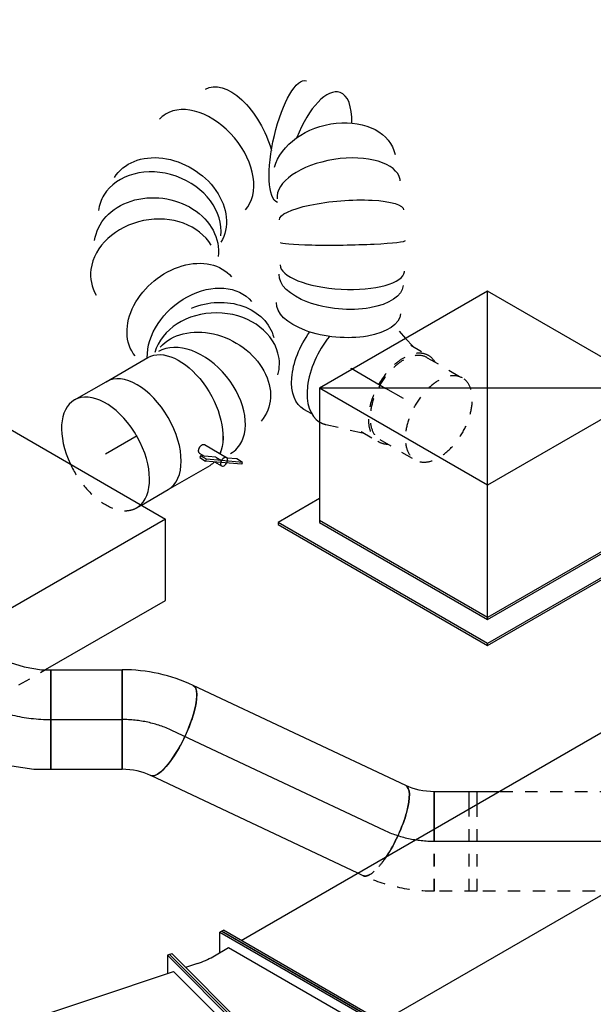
# Model space of a CAD drawing. Extents: x -132501 to 411300, y -42818 to 427495.
# Tile 119 of 256: x -7447 to -6295, y 65962 to 67939. Entities that reach past the tile are written whole.
import ezdxf
from ezdxf.enums import TextEntityAlignment as Align

# ---------------------------------------------------------------- set-up
doc = ezdxf.new("R2010")
doc.units = 0
doc.header["$LTSCALE"] = 50
doc.linetypes.add('CENTER2', pattern=[28.575, 19.05, -3.175, 3.175, -3.175])
doc.linetypes.add('STREEPJES', pattern=[0.1, 0.05, -0.05])
doc.layers.get('0').update_dxf_attribs({"linetype": 'CONTINUOUS'})
for name, color, linetype in [('WL570---_RETOUR', 112, 'CONTINUOUS'), ('WL570---_TOEVOER', 3, 'CONTINUOUS'), ('WL570---_TOEVOER_HL', 8, 'CONTINUOUS'), ('WL570---_TOEVOER_RST', 2, 'CONTINUOUS'), ('WL570---_TOEVOER_RST_HL', 1, 'CONTINUOUS'), ('WL5911--_D', 2, 'CONTINUOUS'), ('WM570---_RETOUR_PR', 1, 'CONTINUOUS'), ('WM570---_TOEVOER_PR', 1, 'CONTINUOUS'), ('WM570---_TOEVOER_RST_PR', 1, 'CONTINUOUS')]:
    doc.layers.add(name, color=color, linetype=linetype)
doc.styles.add('BURO-018', font='ARIAL.TTF', dxfattribs={"height": 63})
doc.styles.add('BURO-025', font='ARIAL.TTF', dxfattribs={"height": 125})

# ---------------------------------------------------------------- blocks, each defined once
blk = doc.blocks.new('*U1740')
at = {"color": 0, "ltscale": 10}
blk.add_line((5.8, 113.3, -6795.5), (91.1, -67.6, -6795.5), dxfattribs=at)
at = {"color": 0, "ltscale": 10, "extrusion": (1.07606e-16, 1.12096e-16, -1)}
blk.add_ellipse((-51.3, 0, -6795.5), major_axis=(0, -100), ratio=0.288675, start_param=0, end_param=3.141593, dxfattribs=at)
at = {"color": 0, "ltscale": 10}
for centre, major_axis, ratio, start_param, end_param in [((-18.4, 164.7, -6795.5), (84.5, 39.1), 0.609926, 4.052809, 4.716932), ((-27, 182.8, -6795.5), (277.9, 132.1), 0.899652, 4.227738, 4.70973)]:
    blk.add_ellipse(centre, major_axis=major_axis, ratio=ratio, start_param=start_param, end_param=end_param, dxfattribs=at)
at = {"layer": 'WL570---_TOEVOER_HL', "linetype": 'CENTER2'}
blk.add_ellipse((-21.2, 170.6, -6795.5), major_axis=(180.9, 85.3), ratio=0.816497, start_param=4.18879, end_param=4.712389, dxfattribs=at)
at = {"layer": 'WM570---_TOEVOER_PR', "color": 1, "style": 'BURO-018'}
blk.add_attdef('POSNR', text='', height=90, dxfattribs=at).set_placement((0, 0), align=Align.MIDDLE)
blk = doc.blocks.new('*U1741')
at = {"color": 8, "linetype": 'STREEPJES', "ltscale": 10}
blk.add_line((0, 100, -6637.7), (12.3, 100, -6637.7), dxfattribs=at)
at = {"color": 0, "ltscale": 10}
for p, q in [((12.3, 100, -6637.7), (471.8, 100, -6637.7)), ((0, -100, -6637.7), (471.8, -100, -6637.7))]:
    blk.add_line(p, q, dxfattribs=at)
at = {"color": 8, "linetype": 'STREEPJES', "ltscale": 10, "extrusion": (7.96251e-17, 2.21645e-16, -1)}
blk.add_ellipse((0, 0, -6637.7), major_axis=(0, -100), ratio=0.288675, start_param=2.040044, end_param=3.141593, dxfattribs=at)
at = {"color": 0, "ltscale": 10}
blk.add_ellipse((471.8, 0, -6637.7), major_axis=(0, -100), ratio=0.288675, start_param=3.141593, end_param=6.283185, dxfattribs=at)
at = {"color": 0, "ltscale": 10, "extrusion": (7.96251e-17, 2.21645e-16, -1)}
blk.add_ellipse((0, 0, -6637.7), major_axis=(0, -100), ratio=0.288675, start_param=0, end_param=2.040044, dxfattribs=at)
at = {"layer": 'WL570---_TOEVOER_HL', "linetype": 'CENTER2'}
blk.add_line((0, 0, -6637.7), (471.8, 0, -6637.7), dxfattribs=at)
at = {"layer": 'WM570---_TOEVOER_PR', "color": 1, "style": 'BURO-018'}
blk.add_attdef('POSNR', text='', height=90, dxfattribs=at).set_placement((0, 0), align=Align.MIDDLE)
blk = doc.blocks.new('*U1742')
at = {"color": 8, "linetype": 'STREEPJES', "ltscale": 10}
blk.add_line((-53.6, -25.4, -6622.2), (-53.6, 100, -6622.2), dxfattribs=at)
at = {"color": 0, "ltscale": 10}
blk.add_line((-53.6, -100, -6622.2), (-53.6, -25.4, -6622.2), dxfattribs=at)
at = {"color": 8, "linetype": 'STREEPJES', "ltscale": 10, "extrusion": (-3.15544e-30, 3.9001e-46, -1)}
blk.add_ellipse((-53.5, -176.9, -6622.2), major_axis=(307.7, 1), ratio=0.899652, start_param=4.715048, end_param=5.19704, dxfattribs=at)
at = {"color": 8, "linetype": 'STREEPJES', "ltscale": 10}
blk.add_ellipse((46.4, -21.9, -6622.2), major_axis=(-42.6, -90.5), ratio=0.288675, start_param=3.141593, end_param=4.243142, dxfattribs=at)
at = {"color": 0, "ltscale": 10}
blk.add_ellipse((46.4, -21.9, -6622.2), major_axis=(-42.6, -90.5), ratio=0.288675, start_param=4.243142, end_param=6.283185, dxfattribs=at)
at = {"color": 0, "ltscale": 10, "extrusion": (-3.15544e-30, 3.88641e-46, -1)}
blk.add_ellipse((-53.6, -156.8, -6622.2), major_axis=(93.1, -0.7), ratio=0.609926, start_param=4.707846, end_param=5.371969, dxfattribs=at)
at = {"layer": 'WL570---_TOEVOER_HL', "linetype": 'CENTER2', "extrusion": (-3.15544e-30, 3.89868e-46, -1)}
blk.add_ellipse((-53.6, -163.3, -6622.2), major_axis=(200, 0), ratio=0.816497, start_param=4.712389, end_param=5.235988, dxfattribs=at)
at = {"layer": 'WM570---_TOEVOER_PR', "color": 1, "style": 'BURO-018'}
blk.add_attdef('POSNR', text='', height=90, dxfattribs=at).set_placement((0, 0), align=Align.MIDDLE)
blk = doc.blocks.new('*U1743')
at = {"color": 0, "ltscale": 10}
for p, q in [((0, 100, -6795.5), (143.2, 100, -6795.5)), ((0, -100, -6795.5), (0, 100, -6795.5)), ((143.2, 100, -6795.5), (143.2, -100, -6795.5)), ((0, -100, -6795.5), (143.2, -100, -6795.5))]:
    blk.add_line(p, q, dxfattribs=at)
at = {"layer": 'WL570---_TOEVOER_HL', "linetype": 'CENTER2'}
blk.add_line((0, 0, -6795.5), (143.2, 0, -6795.5), dxfattribs=at)
at = {"layer": 'WM570---_TOEVOER_PR', "color": 1, "style": 'BURO-018'}
blk.add_attdef('POSNR', text='', height=90, dxfattribs=at).set_placement((0, 0), align=Align.MIDDLE)
blk = doc.blocks.new('*U1744')
at = {"color": 8, "linetype": 'STREEPJES', "ltscale": 10}
for p, q in [((0, 100, -6622.2), (85.6, 100, -6622.2)), ((0, -74.8, -6622.2), (0, 100, -6622.2)), ((85.6, 100, -6622.2), (85.6, -25.4, -6622.2))]:
    blk.add_line(p, q, dxfattribs=at)
at = {"color": 0, "ltscale": 10}
for p, q in [((85.6, -25.4, -6622.2), (85.6, -100, -6622.2)), ((0, -100, -6622.2), (0, -74.8, -6622.2)), ((0, -100, -6622.2), (85.6, -100, -6622.2))]:
    blk.add_line(p, q, dxfattribs=at)
at = {"layer": 'WL570---_TOEVOER_HL', "linetype": 'CENTER2'}
blk.add_line((0, 0, -6622.2), (85.6, 0, -6622.2), dxfattribs=at)
at = {"layer": 'WM570---_TOEVOER_PR', "color": 1, "style": 'BURO-018'}
blk.add_attdef('POSNR', text='', height=90, dxfattribs=at).set_placement((0, 0), align=Align.MIDDLE)
blk = doc.blocks.new('*U1745')
at = {"color": 0, "ltscale": 10}
for p, q in [((0, 125, -5911.4), (73.3, 125, -5911.4)), ((10.9, -125, -5911.4), (73.3, -125, -5911.4))]:
    blk.add_line(p, q, dxfattribs=at)
at = {"color": 8, "linetype": 'STREEPJES', "ltscale": 10}
blk.add_line((0, -125, -5911.4), (10.9, -125, -5911.4), dxfattribs=at)
at = {"color": 0, "ltscale": 10}
for start_param, end_param in [(0, 1.429207), (3.283182, 6.283185)]:
    blk.add_ellipse((0, 0, -5911.4), major_axis=(0, 125), ratio=0.57735, start_param=start_param, end_param=end_param, dxfattribs=at)
at = {"color": 8, "linetype": 'STREEPJES', "ltscale": 10}
for start_param, end_param in [(1.429207, 3.141593), (3.141593, 3.283182)]:
    blk.add_ellipse((0, 0, -5911.4), major_axis=(0, 125), ratio=0.57735, start_param=start_param, end_param=end_param, dxfattribs=at)
at = {"layer": 'WL570---_TOEVOER_HL', "linetype": 'CENTER2'}
blk.add_line((0, 0, -5911.4), (73.3, 0, -5911.4), dxfattribs=at)
at = {"layer": 'WM570---_TOEVOER_PR', "color": 1, "style": 'BURO-018'}
blk.add_attdef('POSNR', text='', height=90, dxfattribs=at).set_placement((0, 0), align=Align.MIDDLE)
blk = doc.blocks.new('*U1755')
at = {"color": 8, "linetype": 'STREEPJES', "ltscale": 10}
for p, q in [((-285.8, 282.8, -6081.9), (-391.5, 99.6, -6081.9)), ((-111.6, 282.8, -6081.9), (-285.8, 282.8, -6081.9)), ((-204.1, 141.4, -6081.9), (-285.8, 282.8, -6081.9)), ((-215.2, 122.3, -6081.9), (-204.1, 141.4, -6081.9)), ((-123.6, 141.4, -6081.9), (-204.1, 141.4, -6081.9))]:
    blk.add_line(p, q, dxfattribs=at)
at = {"color": 2, "ltscale": 10}
for p, q in [((449.1, 282.8, -6081.9), (-111.6, 282.8, -6081.9)), ((530.7, 141.4, -6081.9), (449.1, 282.8, -6081.9)), ((530.7, 141.4, -6081.9), (-123.6, 141.4, -6081.9)), ((285.8, -282.8, -6081.9), (530.7, 141.4, -6081.9)), ((-449.1, -282.8, -6081.9), (-215.2, 122.3, -6081.9)), ((-391.5, 99.6, -6081.9), (-530.7, -141.4, -6081.9)), ((-530.7, -141.4, -6081.9), (-449.1, -282.8, -6081.9)), ((285.8, -282.8, -6081.9), (-449.1, -282.8, -6081.9))]:
    blk.add_line(p, q, dxfattribs=at)
at = {"layer": 'WL5911--_D', "color": 2, "style": 'BURO-025'}
blk.add_attdef('POSNR', text='', height=125, dxfattribs=at).set_placement((0, 0), align=Align.MIDDLE)
blk = doc.blocks.new('*U1758')
at = {"color": 0, "ltscale": 10}
for p, q in [((-224.7, 285.3, -5291.8), (-359.5, 52, -5291.8)), ((164.7, 285.3, -5291.8), (-224.7, 285.3, -5291.8)), ((-30, -52, -5291.8), (-224.7, 285.3, -5291.8)), ((359.5, -52, -5291.8), (-224.7, 285.3, -5291.8)), ((-30, -52, -5291.8), (164.7, 285.3, -5291.8)), ((359.5, -52, -5291.8), (164.7, 285.3, -5291.8)), ((-431.7, 93.7, -5291.8), (-433.8, 90.2, -5291.8)), ((-433.8, 90.2, -5291.8), (-190.9, -330.6, -5291.8)), ((-335.4, 93.7, -5291.8), (-431.7, 93.7, -5291.8)), ((-188.8, -327, -5291.8), (-431.7, 93.7, -5291.8)), ((-359.5, 52, -5291.8), (-164.7, -285.3, -5291.8)), ((-162.7, -281.8, -5291.8), (-357.4, 55.5, -5291.8)), ((-164.7, -285.3, -5291.8), (-30, -52, -5291.8)), ((359.5, -52, -5291.8), (-30, -52, -5291.8)), ((224.7, -285.3, -5291.8), (359.5, -52, -5291.8)), ((297, -327, -5291.8), (248.8, -243.6, -5291.8)), ((-164.7, -285.3, -5291.8), (224.7, -285.3, -5291.8)), ((226.8, -281.8, -5291.8), (-162.7, -281.8, -5291.8)), ((-190.9, -330.6, -5291.8), (-188.8, -327, -5291.8)), ((-190.9, -330.6, -5291.8), (295, -330.6, -5291.8)), ((297, -327, -5291.8), (-188.8, -327, -5291.8)), ((295, -330.6, -5291.8), (297, -327, -5291.8))]:
    blk.add_line(p, q, dxfattribs=at)
at = {"layer": 'WL570---_TOEVOER_RST_HL', "linetype": 'CENTER2'}
blk.add_circle((0, 0, -5291.8), 0.075, dxfattribs=at)
at = {"layer": 'WL570---_TOEVOER_RST', "color": 1, "style": 'BURO-018'}
for tag in ['MC', 'Q']:
    blk.add_attdef(tag, text='', height=90, dxfattribs=at).set_placement((0, 0), align=Align.MIDDLE)
at = {"layer": 'WM570---_TOEVOER_RST_PR', "color": 1, "style": 'BURO-018'}
blk.add_attdef('POSNR', text='', height=90, dxfattribs=at).set_placement((0, 0), align=Align.MIDDLE)
blk = doc.blocks.new('*U1759')
at = {"color": 0, "ltscale": 10}
for p, q in [((-26, 277.9, -8655.4), (-21.4, 277.9, -8655.4)), ((116.3, -6.7, -8655.4), (-26, 277.9, -8655.4)), ((120.9, -6.7, -8655.4), (-21.4, 277.9, -8655.4)), ((2023.5, 277.9, -8655.4), (2011.8, 242.7, -8655.4)), ((2028.1, 277.9, -8655.4), (2023.5, 277.9, -8655.4)), ((2165.8, -6.7, -8655.4), (2023.5, 277.9, -8655.4)), ((2170.4, -6.7, -8655.4), (2028.1, 277.9, -8655.4)), ((-3.8, 242.7, -8655.4), (2025, 242.7, -8655.4)), ((2151.5, -10.3, -8655.4), (2025, 242.7, -8655.4)), ((26, -277.9, -8655.4), (116.3, -6.7, -8655.4)), ((30.5, -277.9, -8655.4), (120.9, -6.7, -8655.4)), ((116.3, -6.7, -8655.4), (120.9, -6.7, -8655.4)), ((119.7, -10.3, -8655.4), (2151.5, -10.3, -8655.4)), ((2074, -242.7, -8655.4), (2151.5, -10.3, -8655.4)), ((2075.5, -277.9, -8655.4), (2165.8, -6.7, -8655.4)), ((2080, -277.9, -8655.4), (2170.4, -6.7, -8655.4)), ((2170.4, -6.7, -8655.4), (2165.8, -6.7, -8655.4)), ((42.3, -242.7, -8655.4), (2074, -242.7, -8655.4)), ((2057.9, -242.7, -8655.4), (2075.5, -277.9, -8655.4)), ((26, -277.9, -8655.4), (30.5, -277.9, -8655.4)), ((2080, -277.9, -8655.4), (2075.5, -277.9, -8655.4))]:
    blk.add_line(p, q, dxfattribs=at)
at = {"layer": 'WM570---_RETOUR_PR', "color": 1, "style": 'BURO-018'}
blk.add_attdef('POSNR', text='', height=90, dxfattribs=at).set_placement((0, 0), align=Align.MIDDLE)
blk = doc.blocks.new('*U1760')
at = {"color": 0, "ltscale": 10}
for p, q in [((46.3, 112.5, -5079.6), (65, 106.6, -5079.6)), ((-22.5, -118.8, -5079.6), (-40.8, -118.8, -5079.6))]:
    blk.add_line(p, q, dxfattribs=at)
at = {"color": 8, "linetype": 'STREEPJES', "ltscale": 10}
for p, q in [((65, 106.6, -5079.6), (86.1, 100, -5079.6)), ((80.9, 100, -5079.6), (121.8, 100, -5079.6)), ((121.8, 95, -5079.6), (203.4, 95, -5079.6)), ((121.8, -95, -5079.6), (203.4, -95, -5079.6)), ((12.9, -123, -5079.6), (86.1, -100, -5079.6)), ((80.9, -100, -5079.6), (121.8, -100, -5079.6))]:
    blk.add_line(p, q, dxfattribs=at)
for centre, major_axis, start_param, end_param in [((121.8, 0, -5079.6), (0, -100), 3.141593, 6.600746), ((121.8, 0, -5079.6), (0, -100), 2.824032, 3.138451), ((121.8, 0, -5079.6), (0, -95), 3.141593, 6.283185), ((121.8, 0, -5079.6), (0, -95), 3.141593, 6.283185), ((203.4, 0, -5079.6), (0, -95), 3.141593, 9.421636), ((203.4, 0, -5079.6), (0, -95), 3.141593, 9.421636), ((0, 0, -5079.6), (0, -125), 6.272131, 6.462454)]:
    blk.add_ellipse(centre, major_axis=major_axis, ratio=0.57735, start_param=start_param, end_param=end_param, dxfattribs=at)
at = {"color": 0, "ltscale": 10, "extrusion": (1.17463e-16, -1.88578e-16, -1)}
blk.add_ellipse((-40.8, 0, -5079.6), major_axis=(0, -118.8), ratio=0.57735, start_param=0, end_param=1.754853, dxfattribs=at)
blk.add_ellipse((-40.8, 0, -5079.6), major_axis=(0, -118.8), ratio=0.57735, start_param=0, end_param=1.754853, dxfattribs=at)
at = {"color": 0, "ltscale": 10}
blk.add_ellipse((0, 0, -5079.6), major_axis=(0, -125), ratio=0.57735, start_param=4.438416, end_param=6.272131, dxfattribs=at)
at = {"layer": 'WL570---_TOEVOER_RST_HL', "linetype": 'CENTER2'}
for p in [(0, 0, -5079.6), (121.8, 0, -5079.6)]:
    blk.add_line(p, (80.9, 0, -5079.6), dxfattribs=at)
blk.add_circle((0, 0, -5079.6), 0.075, dxfattribs=at)
at = {"layer": 'WM570---_TOEVOER_RST_PR', "color": 1, "style": 'BURO-018'}
blk.add_attdef('POSNR', text='', height=90, dxfattribs=at).set_placement((0, 0), align=Align.MIDDLE)
blk = doc.blocks.new('*U1761')
at = {"color": 2, "ltscale": 10}
for p, q in [((-48.5, 125, -5825.3), (48.5, 125, -5825.3)), ((41.5, -98.5, -5825.3), (38.3, -101.1, -5825.3)), ((66.5, -116.1, -5825.3), (41.5, -98.5, -5825.3)), ((48.3, -110.3, -5825.3), (41.5, -98.5, -5825.3)), ((42.1, -92.7, -5825.3), (48.2, -103.3, -5825.3)), ((59.5, -83.3, -5825.3), (85.1, -127.6, -5825.3)), ((38.3, -101.1, -5825.3), (45.1, -112.9, -5825.3)), ((45.1, -112.9, -5825.3), (48.3, -110.3, -5825.3)), ((70.1, -130.4, -5825.3), (45.1, -112.9, -5825.3)), ((73.3, -127.9, -5825.3), (48.3, -110.3, -5825.3)), ((66.5, -116.1, -5825.3), (73.3, -127.9, -5825.3)), ((-48.5, -125, -5825.3), (48.5, -125, -5825.3)), ((59.6, -123.1, -5825.3), (68, -137.5, -5825.3)), ((70.1, -130.4, -5825.3), (73.3, -127.9, -5825.3)), ((104.8, -154.8, -5825.3), (70.1, -130.4, -5825.3)), ((108, -152.3, -5825.3), (73.3, -127.9, -5825.3)), ((101.2, -140.5, -5825.3), (85.6, -129.5, -5825.3)), ((108, -152.3, -5825.3), (101.2, -140.5, -5825.3)), ((104.8, -154.8, -5825.3), (108, -152.3, -5825.3))]:
    blk.add_line(p, q, dxfattribs=at)
for centre, major_axis, start_param, end_param in [((-48.5, 0, -5825.3), (0, 125), 3.141593, 6.283185), ((76.5, -132.6, -5825.3), (-8.57, -4.95), 3.141593, 6.283185), ((76.5, -132.6, -5825.3), (-8.57, -4.95), 0, 3.141593)]:
    blk.add_ellipse(centre, major_axis=major_axis, ratio=0.57735, start_param=start_param, end_param=end_param, dxfattribs=at)
at = {"color": 2, "ltscale": 10, "extrusion": (0, 0, -1)}
for start_param, end_param in [(0, 2.72756), (2.983186, 3.141593)]:
    blk.add_ellipse((48.5, 0, -5825.3), major_axis=(0, 125), ratio=0.57735, start_param=start_param, end_param=end_param, dxfattribs=at)
at = {"color": 2, "ltscale": 10}
blk.add_spline([(42.2, -92.7, -5825.3), (42, -92.2, -5825.3), (42, -91.6, -5825.3), (42, -90.9, -5825.3), (42.1, -90.3, -5825.3), (42.4, -89.6, -5825.3), (42.7, -88.9, -5825.3), (43.1, -88.2, -5825.3), (43.5, -87.5, -5825.3), (44.1, -86.8, -5825.3), (44.7, -86.1, -5825.3), (45.4, -85.4, -5825.3), (46.1, -84.8, -5825.3), (46.9, -84.2, -5825.3), (47.7, -83.6, -5825.3), (48.5, -83, -5825.3), (49.4, -82.6, -5825.3), (50.3, -82.2, -5825.3), (51.2, -81.8, -5825.3), (52.1, -81.5, -5825.3), (53, -81.3, -5825.3), (53.9, -81.2, -5825.3), (54.7, -81.1, -5825.3), (55.5, -81.1, -5825.3), (56.3, -81.2, -5825.3), (57, -81.4, -5825.3), (57.6, -81.7, -5825.3), (58.2, -82, -5825.3), (58.7, -82.4, -5825.3), (59.2, -82.8, -5825.3), (59.5, -83.3, -5825.3)], degree=3, dxfattribs=at)
at = {"layer": 'WL570---_TOEVOER', "color": 1, "style": 'BURO-018'}
blk.add_attdef('I', text='', height=90, dxfattribs=at).set_placement((0, 0), align=Align.MIDDLE)
at = {"layer": 'WM570---_TOEVOER_PR', "color": 1, "style": 'BURO-018'}
blk.add_attdef('POSNR', text='', height=90, dxfattribs=at).set_placement((0, 0), align=Align.MIDDLE)
blk = doc.blocks.new('*U1762')
at = {"color": 0, "ltscale": 10}
blk.add_line((532.4, 16.6, -5791), (533, 17.5, -5791), dxfattribs=at)
at = {"color": 0, "ltscale": 10, "extrusion": (-6.93889e-17, -2.4037e-17, -1)}
for centre, major_axis, ratio, start_param, end_param in [((364.3, 408.3, -5791), (8.8, 125.2), 0.522325, 6.228225, 8.205065), ((182.9, 361.8, -5791), (-60.1, 109.6), 0.77058, 0, 3.141593), ((467.3, 355.7, -5791), (-85.5, -92.2), 0.29537, 0.032858, 3.173993), ((124.2, 305.9, -5791), (-99.4, 75.8), 0.814244, 0, 3.141593), ((513.9, 265.9, -5791), (121, -31.8), 0.717079, 3.538382, 6.330934), ((102.9, 161, -5791), (-123.3, -20.3), 0.737982, 0, 3.141593), ((480.1, 178.7, -5791), (113, -53.6), 0.226231, 3.149294, 6.290887), ((113.3, 97.7, -5791), (-123.3, -20.3), 0.737982, 0.516884, 3.141593), ((455.4, 130.8, -5791), (-109.2, 61), 0.059689, 3.139658, 6.281251), ((118.5, 66, -5791), (-120.7, 32.4), 0.806901, 1.415903, 3.141593), ((82.6, 15.7, -5791), (65.9, -107.7), 0.769529, 3.317043, 6.458636), ((0, 0, -5791), (0, 125), 0.57735, 0, 2.72756), ((414.2, 65.9, -5791), (102.1, -72.1), 0.467026, 0, 3.141593), ((381.3, 19.3, -5791), (102.1, -72.1), 0.467026, 0, 3.141593), ((0, 0, -5791), (0, 125), 0.57735, 2.983186, 3.141593)]:
    blk.add_ellipse(centre, major_axis=major_axis, ratio=ratio, start_param=start_param, end_param=end_param, dxfattribs=at)
at = {"color": 0, "ltscale": 10}
for centre, major_axis, ratio, start_param, end_param in [((288.7, 405.7, -5791), (-21.6, 123.8), 0.66603, 6.191262, 6.375108), ((288.7, 405.7, -5791), (-21.6, 123.8), 0.66603, 3.233516, 6.191262), ((155.3, 346.6, -5791), (82.2, -95.5), 0.793431, 0.166382, 2.97521), ((155.3, 346.6, -5791), (82.2, -95.5), 0.793431, 2.97521, 3.307975), ((505.9, 311.1, -5791), (-94.5, -81.8), 0.419961, 3.141593, 4.625572), ((97.7, 271.2, -5791), (-120.7, 40.8), 0.795303, 3.403997, 6.020781), ((505.9, 311.1, -5791), (-94.5, -81.8), 0.419961, 2.211597, 3.141593), ((97.7, 271.2, -5791), (-120.7, 40.8), 0.795303, 6.020781, 6.54559), ((500.2, 225.1, -5791), (116.8, -44.8), 0.492812, 0.021029, 3.120563), ((500.2, 225.1, -5791), (116.8, -44.8), 0.492812, 6.262156, 6.304215), ((113, 45.5, -5791), (-109.3, 63.8), 0.806518, 3.358511, 6.066267), ((428, 85.4, -5791), (104.7, -68.4), 0.34051, 3.154035, 6.270743), ((35.8, 0, -5791), (20.2, -124.3), 0.658673, 0.106783, 3.03481), ((113, 45.5, -5791), (-109.3, 63.8), 0.806518, 2.924675, 3.358511), ((35.8, 0, -5791), (20.2, -124.3), 0.658673, 6.176403, 6.389968)]:
    blk.add_ellipse(centre, major_axis=major_axis, ratio=ratio, start_param=start_param, end_param=end_param, dxfattribs=at)
at = {"layer": 'WM570---_TOEVOER_PR', "color": 1, "style": 'BURO-018'}
blk.add_attdef('POSNR', text='', height=90, dxfattribs=at).set_placement((0, 0), align=Align.MIDDLE)
blk = doc.blocks.new('*U1763')
at = {"color": 0, "ltscale": 10}
for p, q in [((-27.4, 105.9, -6795.5), (5.6, 118.7, -6795.5)), ((5.6, 118.7, -6795.5), (21.7, 128, -6795.5)), ((21.7, 128, -6795.5), (121.7, -45.2, -6795.5)), ((-67.6, 100, -6795.5), (-56.2, 100, -6795.5)), ((-56.2, 100, -6795.5), (-27.4, 105.9, -6795.5)), ((92.3, -62.2, -6795.5), (121.7, -45.2, -6795.5)), ((30, -86.3, -6795.5), (92.2, -62.2, -6795.5)), ((92.3, -62.2, -6795.5), (92.2, -62.2, -6795.5)), ((-33.5, -99.5, -6795.5), (28.4, -86.8, -6795.5)), ((-67.6, -100, -6795.5), (-38.5, -100, -6795.5))]:
    blk.add_line(p, q, dxfattribs=at)
at = {"color": 0, "ltscale": 10, "extrusion": (-2.03185e-17, -1.17309e-17, -1)}
for centre, major_axis, ratio, start_param, end_param in [((-67.6, 0, -6795.5), (0, -100), 0.57735, 0, 3.141593), ((-46.1, 0, -6795.5), (10.1, -99.9), 0.497511, 6.232846, 6.333525)]:
    blk.add_ellipse(centre, major_axis=major_axis, ratio=ratio, start_param=start_param, end_param=end_param, dxfattribs=at)
at = {"color": 0, "ltscale": 10}
blk.add_ellipse((1, 9.6, -6795.5), major_axis=(28.3, -96.2), ratio=0.313149, start_param=6.256783, end_param=6.309588, dxfattribs=at)
at = {"layer": 'WL570---_TOEVOER_HL', "linetype": 'CENTER2'}
blk.add_ellipse((14, 141.3, -6795.5), major_axis=(173.1, 99.9), ratio=0.57735, start_param=3.926991, end_param=4.712389, dxfattribs=at)
at = {"layer": 'WM570---_TOEVOER_PR', "color": 1, "style": 'BURO-018'}
blk.add_attdef('POSNR', text='', height=90, dxfattribs=at).set_placement((0, 0), align=Align.MIDDLE)
blk = doc.blocks.new('*U1765')
at = {"color": 0, "ltscale": 10}
for p, q in [((-113.7, 277.9, -7697.6), (-109.1, 277.9, -7697.6)), ((28.6, -6.7, -7697.6), (-113.7, 277.9, -7697.6)), ((33.2, -6.7, -7697.6), (-109.1, 277.9, -7697.6)), ((-16.8, 249.2, -7697.6), (-3.8, 287.9, -7697.6)), ((0.2, 288.7, -7697.6), (-3.8, 287.9, -7697.6)), ((-3.8, 287.9, -7697.6), (239.9, 13, -7697.6)), ((0.2, 288.7, -7697.6), (243.9, 13.8, -7697.6)), ((-66.6, 242.7, -7697.6), (-91.5, 242.7, -7697.6)), ((-32.8, 245.9, -7697.6), (3.2, 253.3, -7697.6)), ((3.2, 253.3, -7697.6), (219.9, 8.9, -7697.6)), ((142.5, -223.5, -7697.6), (219.9, 8.9, -7697.6)), ((239.9, 13, -7697.6), (149.6, -258.1, -7697.6)), ((243.9, 13.8, -7697.6), (153.6, -257.3, -7697.6)), ((183.9, 1.6, -7697.6), (219.9, 8.9, -7697.6)), ((243.9, 13.8, -7697.6), (239.9, 13, -7697.6)), ((-61.7, -277.9, -7697.6), (28.6, -6.7, -7697.6)), ((-57.2, -277.9, -7697.6), (33.2, -6.7, -7697.6)), ((28.6, -6.7, -7697.6), (33.2, -6.7, -7697.6)), ((59.9, -10.3, -7697.6), (32, -10.3, -7697.6)), ((106.5, -230.8, -7697.6), (142.5, -223.5, -7697.6)), ((149.6, -258.1, -7697.6), (122.5, -227.6, -7697.6)), ((-45.5, -242.7, -7697.6), (-17.5, -242.7, -7697.6)), ((153.6, -257.3, -7697.6), (149.6, -258.1, -7697.6)), ((-61.7, -277.9, -7697.6), (-57.2, -277.9, -7697.6))]:
    blk.add_line(p, q, dxfattribs=at)
for centre, major_axis in [((-114, 337.5, -7697.6), (142.3, -47.4)), ((-114, 337.5, -7697.6), (521.8, -173.9)), ((-191.5, 105.2, -7697.6), (521.8, -173.9))]:
    blk.add_ellipse(centre, major_axis=major_axis, ratio=0.57735, start_param=5.235988, end_param=5.497787, dxfattribs=at)
at = {"layer": 'WM570---_RETOUR_PR', "color": 1, "style": 'BURO-018'}
blk.add_attdef('POSNR', text='', height=90, dxfattribs=at).set_placement((0, 0), align=Align.MIDDLE)
blk = doc.blocks.new('*U1773')
at = {"color": 0, "ltscale": 10}
for p, q in [((-20.4, 282.8, -7642.1), (-16.3, 282.8, -7642.1)), ((163.3, -35.4, -7642.1), (-20.4, 282.8, -7642.1)), ((167.4, -35.4, -7642.1), (-16.3, 282.8, -7642.1)), ((1489.9, 282.8, -7642.1), (1469.5, 247.5, -7642.1)), ((1494, 282.8, -7642.1), (1489.9, 282.8, -7642.1)), ((1673.6, -35.4, -7642.1), (1489.9, 282.8, -7642.1)), ((1677.7, -35.4, -7642.1), (1494, 282.8, -7642.1)), ((4.1, 247.5, -7642.1), (1489.9, 247.5, -7642.1)), ((1653.2, -35.4, -7642.1), (1489.9, 247.5, -7642.1)), ((20.4, -282.8, -7642.1), (163.3, -35.4, -7642.1)), ((24.5, -282.8, -7642.1), (167.4, -35.4, -7642.1)), ((163.3, -35.4, -7642.1), (167.4, -35.4, -7642.1)), ((167.4, -35.4, -7642.1), (1653.2, -35.4, -7642.1)), ((1530.8, -247.5, -7642.1), (1653.2, -35.4, -7642.1)), ((1530.8, -282.8, -7642.1), (1673.6, -35.4, -7642.1)), ((1534.8, -282.8, -7642.1), (1677.7, -35.4, -7642.1)), ((1677.7, -35.4, -7642.1), (1673.6, -35.4, -7642.1)), ((44.9, -247.5, -7642.1), (1530.8, -247.5, -7642.1)), ((1510.3, -247.5, -7642.1), (1530.8, -282.8, -7642.1)), ((20.4, -282.8, -7642.1), (24.5, -282.8, -7642.1)), ((1534.8, -282.8, -7642.1), (1530.8, -282.8, -7642.1))]:
    blk.add_line(p, q, dxfattribs=at)
at = {"layer": 'WM570---_RETOUR_PR', "color": 1, "style": 'BURO-018'}
blk.add_attdef('POSNR', text='', height=90, dxfattribs=at).set_placement((0, 0), align=Align.MIDDLE)
blk = doc.blocks.new('*U1774')
at = {"color": 0, "ltscale": 10}
for p, q in [((0, 100, -6622.2), (34.7, 100, -6622.2)), ((0, 80, -6622.2), (0, 100, -6622.2)), ((737.4, -65.8, -6622.2), (737.4, -100, -6622.2)), ((678.3, -100, -6622.2), (737.4, -100, -6622.2))]:
    blk.add_line(p, q, dxfattribs=at)
at = {"color": 8, "linetype": 'STREEPJES', "ltscale": 10}
for p, q in [((34.7, 100, -6622.2), (737.4, 100, -6622.2)), ((737.4, 100, -6622.2), (737.4, -65.8, -6622.2)), ((0, -100, -6622.2), (0, 80, -6622.2)), ((0, -100, -6622.2), (678.3, -100, -6622.2))]:
    blk.add_line(p, q, dxfattribs=at)
at = {"layer": 'WL570---_TOEVOER_HL', "linetype": 'CENTER2'}
blk.add_line((0, 0, -6622.2), (737.4, 0, -6622.2), dxfattribs=at)
at = {"layer": 'WM570---_TOEVOER_PR', "color": 1, "style": 'BURO-018'}
blk.add_attdef('POSNR', text='', height=90, dxfattribs=at).set_placement((0, 0), align=Align.MIDDLE)

msp = doc.modelspace()

# ---------------------------------------------------------------- block references
at = {"layer": 'WL570---_RETOUR'}
for name, p, rotation in [('*U1773', (-6882.3649, 65874.3508, 7642.1183), 30.00000000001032), ('*U1765', (-6950.3025, 65835.127, 7697.5892), 18.4349488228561), ('*U1759', (-8982.1754, 65157.836, 8655.4233), 18.4349488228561)]:
    msp.add_blockref(name, p, dxfattribs=dict(at, rotation=rotation))
at = {"layer": 'WL570---_TOEVOER'}
for name, p, rotation in [('*U1762', (-7127.1335, 67152.6425, 5791.0396), 30.00000000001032), ('*U1761', (-7169.1003, 67128.413, 5825.3053), 30.00000000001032), ('*U1745', (-7274.5424, 67067.5359, 5911.3984), 30.00000000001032), ('*U1763', (-7467.3424, 66534.2704, 6795.4536), 329.9999999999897), ('*U1740', (-7187.7555, 66534.2704, 6795.4536), 154.7605981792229), ('*U1741', (-6714.5592, 66311.2035, 6637.7215), 154.7605981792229), ('*U1742', (-6668.1403, 66289.3214, 6622.2485), 180), ('*U1744', (-6528.9462, 66289.3214, 6622.2485), 180), ('*U1774', (-5807.1312, 66289.3214, 6622.2485), 180)]:
    msp.add_blockref(name, p, dxfattribs=dict(at, rotation=rotation))
msp.add_blockref('*U1743', (-7384.5424, 66534.2704, 6795.4536), dxfattribs=at)
at = {"layer": 'WL570---_TOEVOER_RST'}
ref = msp.add_blockref('*U1758', (-6507.5134, 67064.7189, 5291.844), dxfattribs=dict(at, rotation=30.00000000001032))
ref.add_attrib('Q', '360', dxfattribs={"color": 1, "height": 90, "style": 'BURO-018'}).set_placement((-6064.3093, 66431.2052), align=Align.MIDDLE)
ref.add_attrib('MC', 'B1', dxfattribs={"color": 1, "height": 90, "style": 'BURO-018'}).set_placement((-5737.2724, 66997.6497), align=Align.MIDDLE)
at = {"layer": 'WL570---_TOEVOER_RST', "rotation": 329.9999999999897}
msp.add_blockref('*U1760', (-6781.6163, 67239.3022, 5079.587), dxfattribs=at)
at = {"layer": 'WL5911--_D', "rotation": 149.9999999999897}
msp.add_blockref('*U1755', (-7684.4494, 66916.3349, 6081.9278), dxfattribs=at)

doc.saveas('drawing.dxf')
